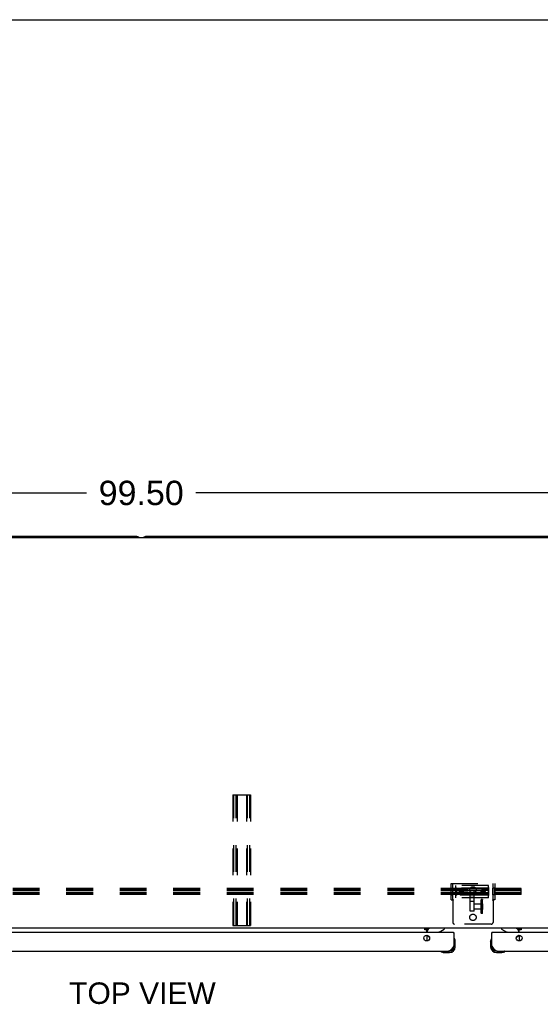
# Model space of a CAD drawing. Header units: inches. Extents: x 0 to 224, y 0 to 145.
# Tile 49 of 63: x 89 to 113, y 100 to 145. Entities that reach past the tile are written whole.
import ezdxf

# ---------------------------------------------------------------- set-up
doc = ezdxf.new("R2010")
doc.units = ezdxf.units.IN
doc.header["$LTSCALE"] = 12.302632
doc.header["$MEASUREMENT"] = 0
doc.linetypes.add('HIDDEN', pattern=[0.2, 0.1, -0.1])
doc.layers.get('0').update_dxf_attribs({"linetype": 'CONTINUOUS'})
for name, color, linetype in [('02___PRT_ALL_AXES', 7, 'CONTINUOUS'), ('DEFAULT_2', 8, 'HIDDEN'), ('DIMENSIONS', 7, 'CONTINUOUS')]:
    doc.layers.add(name, color=color, linetype=linetype)
doc.styles.get("Standard").update_dxf_attribs({"font": 'arial.ttf'})
doc.dimstyles.new('DIMSTYLE_1', dxfattribs={"dimtxt": 1.118421, "dimasz": 1.315789, "dimexe": 0.09, "dimexo": 0.07, "dimgap": 0.0425, "dimtad": 0, "dimtih": 1, "dimtoh": 1, "dimzin": 4, "dimdsep": 46, "dimtxsty": 'Standard', "dimblk": '_FILLED', "dimblk1": '_FILLED', "dimblk2": '_FILLED', "dimcen": 0.09, "dimazin": 1, "dimtfac": 1, "dimtdec": 3, "dimtofl": 0, "dimtmove": 0, "dimatfit": 3, "dimldrblk": '_FILLED', "dimfxl": 1, "dimtolj": 1, "dimtzin": 4, "dimarcsym": 0})

# ---------------------------------------------------------------- blocks, each defined once
blk = doc.blocks.new('_FILLED')
at = {"color": 0, "linetype": 'ByBlock'}
blk.add_solid([(0, 0), (-1, 0.2), (-1, -0.2)], dxfattribs=at)
blk = doc.blocks.new('*D1')
at = {"layer": 'DIMENSIONS', "color": 2, "linetype": 'Continuous'}
for p, q in [((44.644, 121.923), (44.644, 124.182)), ((144.144, 121.923), (144.144, 124.182)), ((44.644, 122.997), (91.881, 122.997)), ((144.144, 122.997), (96.907, 122.997))]:
    blk.add_line(p, q, dxfattribs=at)
at = {"layer": 'DIMENSIONS', "color": 2, "linetype": 'Continuous', "xscale": 1.3157894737, "yscale": 1.3157894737, "zscale": 1.3157894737, "rotation": 180}
blk.add_blockref('_FILLED', (44.644, 122.997), dxfattribs=at)
at = {"layer": 'DIMENSIONS', "color": 2, "linetype": 'Continuous', "xscale": 1.3157894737, "yscale": 1.3157894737, "zscale": 1.3157894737}
blk.add_blockref('_FILLED', (144.144, 122.997), dxfattribs=at)
at = {"layer": 'DIMENSIONS', "color": 2, "linetype": 'Continuous', "insert": (94.394, 123.557), "char_height": 1.1184, "width": 3.90824, "attachment_point": 2, "line_spacing_factor": 0.9}
blk.add_mtext('99.50', dxfattribs=at)

msp = doc.modelspace()

# ---------------------------------------------------------------- linework, layer by layer
at = {"color": 7, "linetype": 'Continuous'}
for p, q in [((0, 144.737), (223.684, 144.737)), ((143.956, 120.939), (44.831, 120.939)), ((94.144, 121.002), (61.894, 121.002)), ((126.894, 121.002), (94.644, 121.002)), ((144.081, 103.002), (44.706, 103.002)), ((107.43, 102.974), (107.519, 102.974)), ((107.43, 102.926), (107.43, 102.974)), ((107.519, 102.926), (107.43, 102.926)), ((107.519, 102.798), (107.519, 103.002)), ((107.519, 102.962), (107.559, 103.002)), ((107.519, 102.681), (107.519, 102.415)), ((107.54, 102.798), (107.54, 102.845)), ((108.089, 102.825), (108.327, 102.963)), ((108.327, 103.002), (108.327, 102.963)), ((108.749, 102.798), (108.769, 102.798)), ((110.539, 102.798), (110.519, 102.798)), ((110.961, 103.002), (110.961, 102.963)), ((110.961, 102.963), (111.199, 102.825)), ((111.729, 103.002), (111.769, 102.962)), ((111.748, 102.798), (111.748, 102.845)), ((111.769, 102.798), (111.769, 103.002)), ((111.769, 102.974), (111.858, 102.974)), ((111.858, 102.926), (111.769, 102.926)), ((111.769, 102.681), (111.769, 102.415)), ((111.858, 102.974), (111.858, 102.926)), ((107.65, 102.571), (107.569, 102.652)), ((108.783, 102.536), (108.783, 102.537)), ((108.784, 102.532), (108.783, 102.536)), ((108.829, 102.403), (108.826, 102.441)), ((108.829, 102.147), (108.829, 102.403)), ((110.459, 102.403), (110.462, 102.441)), ((110.459, 102.403), (110.459, 102.147)), ((110.506, 102.539), (110.504, 102.532)), ((111.638, 102.571), (111.719, 102.652)), ((108.174, 101.931), (108.174, 101.931)), ((108.272, 101.887), (108.31, 101.884)), ((108.31, 101.884), (108.566, 101.884)), ((108.522, 101.944), (108.566, 101.944)), ((110.519, 102.19), (110.519, 102.147)), ((110.722, 101.884), (110.978, 101.884)), ((111.016, 101.887), (110.978, 101.884)), ((111.107, 101.929), (111.111, 101.93)), ((111.111, 101.93), (111.112, 101.93))]:
    msp.add_line(p, q, dxfattribs=at)
at = {"color": 3, "linetype": 'Continuous'}
for p, q in [((108.749, 102.798), (77.851, 102.798)), ((108.769, 102.798), (108.769, 102.19)), ((110.519, 102.19), (110.519, 102.798)), ((141.436, 102.798), (110.539, 102.798)), ((78.078, 101.944), (108.522, 101.944)), ((110.765, 101.944), (141.21, 101.944))]:
    msp.add_line(p, q, dxfattribs=at)
at = {"color": 7, "linetype": 'Continuous'}
for points in [[(108.783, 102.537), (108.782, 102.539), (108.782, 102.539)], [(108.174, 101.931), (108.176, 101.93), (108.177, 101.93), (108.181, 101.929)], [(111.112, 101.93), (111.114, 101.931), (111.114, 101.931)]]:
    msp.add_lwpolyline(points, dxfattribs=at)
at = {"color": 3, "linetype": 'Continuous'}
for points in [[(108.769, 102.19), (108.759, 102.174), (108.748, 102.158), (108.738, 102.142), (108.728, 102.127), (108.718, 102.111), (108.707, 102.096), (108.697, 102.081), (108.687, 102.067), (108.676, 102.053), (108.666, 102.04), (108.656, 102.028), (108.646, 102.016), (108.635, 102.005), (108.625, 101.995), (108.615, 101.985), (108.605, 101.977), (108.594, 101.969), (108.584, 101.963), (108.574, 101.957), (108.563, 101.952), (108.553, 101.949), (108.543, 101.946), (108.533, 101.944), (108.522, 101.944)], [(110.765, 101.944), (110.755, 101.944), (110.745, 101.946), (110.735, 101.949), (110.724, 101.952), (110.714, 101.957), (110.704, 101.963), (110.693, 101.969), (110.683, 101.977), (110.673, 101.985), (110.663, 101.995), (110.652, 102.005), (110.642, 102.016), (110.632, 102.028), (110.622, 102.04), (110.611, 102.053), (110.601, 102.067), (110.591, 102.081), (110.581, 102.096), (110.57, 102.111), (110.56, 102.127), (110.55, 102.142), (110.539, 102.158), (110.529, 102.174), (110.519, 102.19)]]:
    msp.add_lwpolyline(points, dxfattribs=at)
for centre in [(107.519, 102.548), (111.769, 102.548)]:
    msp.add_circle(centre, 0.133, dxfattribs=at)
at = {"color": 7, "linetype": 'Continuous'}
for centre, radius, start, end in [((94.144, 120.752), 0.25, 48.5954, 90), ((94.644, 120.752), 0.25, 90, 131.4046), ((107.697, 102.845), 0.157, 90, 180), ((108.139, 102.738), 0.1, 120.092, 143.4532), ((111.149, 102.738), 0.1, 36.5468, 59.908), ((111.591, 102.845), 0.157, 0, 90), ((107.64, 102.722), 0.1, 207.0268, 225), ((108.784, 102.524), 0.015, 96.3796, 180), ((108.781, 102.524), 0.015, 30.8899, 83.6204), ((108.579, 102.403), 0.25, 0, 30.8899), ((110.709, 102.403), 0.25, 149.1101, 180), ((110.507, 102.524), 0.015, 96.3796, 149.1101), ((110.504, 102.524), 0.015, 0, 83.6204), ((111.648, 102.722), 0.1, 315, 332.9732), ((108.189, 101.929), 0.015, 90, 173.6204), ((108.189, 101.932), 0.015, 186.3796, 239.1101), ((108.31, 102.134), 0.25, 239.1101, 270), ((108.566, 102.147), 0.263, 270, 360), ((108.566, 102.147), 0.203, 270, 360), ((110.722, 102.147), 0.263, 180, 270), ((110.722, 102.147), 0.203, 180, 270), ((110.978, 102.134), 0.25, 270, 300.8899), ((111.099, 101.929), 0.015, 6.3796, 90), ((111.099, 101.932), 0.015, 300.8899, 353.6204)]:
    msp.add_arc(centre, radius, start, end, dxfattribs=at)
at = {"color": 3, "linetype": 'Continuous'}
for centre, radius, start, end in [((108.749, 102.778), 0.02, 0, 90), ((110.539, 102.778), 0.02, 90, 180), ((108.522, 102.19), 0.246, 270, 360), ((110.765, 102.19), 0.246, 180, 270)]:
    msp.add_arc(centre, radius, start, end, dxfattribs=at)
at = {"layer": '02___PRT_ALL_AXES', "color": 8, "linetype": 'HIDDEN'}
for p, q in [((110.363, 104.965), (108.863, 104.965)), ((108.863, 104.403), (108.863, 104.965)), ((110.363, 104.403), (110.363, 104.965)), ((108.644, 104.832), (108.722, 104.832)), ((108.644, 104.536), (108.644, 104.832)), ((108.644, 104.536), (108.722, 104.536)), ((108.722, 104.536), (108.722, 104.832)), ((109.016, 104.636), (109.016, 104.66)), ((109.019, 104.619), (109.019, 104.658)), ((109.06, 104.74), (110.165, 104.74)), ((109.06, 104.58), (110.165, 104.58)), ((109.206, 104.619), (109.206, 104.658)), ((109.209, 104.636), (109.209, 104.66)), ((110.016, 104.636), (110.016, 104.66)), ((110.019, 104.619), (110.019, 104.658)), ((110.206, 104.619), (110.206, 104.658)), ((110.209, 104.636), (110.209, 104.66)), ((110.644, 104.832), (110.566, 104.832)), ((110.566, 104.536), (110.566, 104.832)), ((110.644, 104.536), (110.566, 104.536)), ((110.644, 104.536), (110.644, 104.832)), ((110.363, 104.403), (108.863, 104.403)), ((109.706, 104.408), (109.519, 104.408)), ((109.706, 104.222), (109.519, 104.222)), ((109.706, 104.114), (110.088, 104.114)), ((109.706, 103.883), (109.706, 104.114)), ((110.073, 104.112), (110.019, 104.271)), ((110.08, 104.114), (110.026, 104.273)), ((110.026, 103.723), (110.026, 104.273)), ((110.081, 104.314), (110.028, 104.314)), ((110.081, 104.306), (110.036, 104.306)), ((110.073, 104.112), (110.08, 104.114)), ((110.081, 104.314), (110.081, 104.306)), ((110.081, 103.69), (110.081, 104.306)), ((110.088, 104.114), (110.088, 103.883)), ((109.519, 103.778), (109.519, 103.781)), ((109.706, 103.778), (109.519, 103.778)), ((109.706, 103.883), (110.088, 103.883)), ((109.706, 103.778), (109.706, 103.781)), ((110.073, 103.885), (110.019, 103.725)), ((110.08, 103.882), (110.026, 103.723)), ((110.081, 103.682), (110.028, 103.682)), ((110.081, 103.69), (110.036, 103.69)), ((110.073, 103.885), (110.08, 103.882)), ((110.081, 103.682), (110.081, 103.69))]:
    msp.add_line(p, q, dxfattribs=at)
for points in [[(109.06, 104.74), (109.052, 104.734), (109.045, 104.728), (109.039, 104.721), (109.033, 104.714), (109.028, 104.705), (109.024, 104.697), (109.02, 104.688), (109.018, 104.679), (109.017, 104.669), (109.016, 104.66)], [(109.113, 104.734), (109.103, 104.733), (109.093, 104.731), (109.084, 104.729), (109.075, 104.725), (109.066, 104.721), (109.058, 104.716), (109.051, 104.71), (109.044, 104.704), (109.038, 104.697), (109.032, 104.689), (109.027, 104.681), (109.023, 104.672), (109.02, 104.663), (109.018, 104.654), (109.017, 104.645), (109.016, 104.636)], [(109.016, 104.66), (109.017, 104.651), (109.018, 104.641), (109.02, 104.632), (109.024, 104.623), (109.028, 104.615), (109.033, 104.606), (109.039, 104.599), (109.045, 104.592), (109.052, 104.586), (109.06, 104.58)], [(109.016, 104.636), (109.017, 104.626), (109.018, 104.617), (109.02, 104.608), (109.023, 104.6), (109.027, 104.592), (109.032, 104.584), (109.038, 104.577), (109.044, 104.57), (109.051, 104.564), (109.058, 104.559), (109.066, 104.555), (109.075, 104.551), (109.084, 104.548), (109.093, 104.545), (109.103, 104.544), (109.113, 104.544)], [(109.113, 104.755), (109.103, 104.755), (109.094, 104.753), (109.085, 104.751), (109.077, 104.748), (109.068, 104.744), (109.06, 104.74)], [(109.06, 104.58), (109.068, 104.576), (109.077, 104.572), (109.085, 104.569), (109.094, 104.567), (109.103, 104.565), (109.113, 104.565)], [(109.165, 104.74), (109.157, 104.744), (109.149, 104.748), (109.14, 104.751), (109.131, 104.753), (109.122, 104.755), (109.113, 104.755)], [(109.209, 104.636), (109.209, 104.645), (109.207, 104.654), (109.205, 104.663), (109.202, 104.672), (109.198, 104.681), (109.193, 104.689), (109.188, 104.697), (109.181, 104.704), (109.174, 104.71), (109.167, 104.716), (109.159, 104.721), (109.151, 104.725), (109.142, 104.729), (109.132, 104.731), (109.123, 104.733), (109.113, 104.734)], [(109.113, 104.544), (109.123, 104.544), (109.132, 104.545), (109.142, 104.548), (109.151, 104.551), (109.159, 104.555), (109.167, 104.559), (109.175, 104.564), (109.181, 104.57), (109.188, 104.577), (109.193, 104.584), (109.198, 104.592), (109.202, 104.6), (109.205, 104.608), (109.207, 104.617), (109.209, 104.626), (109.209, 104.636)], [(109.113, 104.565), (109.122, 104.565), (109.131, 104.567), (109.14, 104.569), (109.149, 104.572), (109.157, 104.576), (109.165, 104.58)], [(109.209, 104.66), (109.209, 104.669), (109.207, 104.679), (109.205, 104.688), (109.202, 104.697), (109.197, 104.705), (109.192, 104.714), (109.187, 104.721), (109.18, 104.728), (109.173, 104.734), (109.165, 104.74)], [(109.165, 104.58), (109.173, 104.586), (109.18, 104.592), (109.187, 104.599), (109.192, 104.606), (109.197, 104.615), (109.202, 104.623), (109.205, 104.632), (109.207, 104.641), (109.209, 104.651), (109.209, 104.66)], [(110.06, 104.74), (110.052, 104.734), (110.045, 104.728), (110.039, 104.721), (110.033, 104.714), (110.028, 104.705), (110.024, 104.697), (110.02, 104.688), (110.018, 104.679), (110.017, 104.669), (110.016, 104.66)], [(110.113, 104.734), (110.103, 104.733), (110.093, 104.731), (110.084, 104.729), (110.075, 104.725), (110.066, 104.721), (110.058, 104.716), (110.051, 104.71), (110.044, 104.704), (110.038, 104.697), (110.032, 104.689), (110.027, 104.681), (110.023, 104.672), (110.02, 104.663), (110.018, 104.654), (110.017, 104.645), (110.016, 104.636)], [(110.016, 104.66), (110.017, 104.651), (110.018, 104.641), (110.02, 104.632), (110.024, 104.623), (110.028, 104.615), (110.033, 104.606), (110.039, 104.599), (110.045, 104.592), (110.052, 104.586), (110.06, 104.58)], [(110.016, 104.636), (110.017, 104.626), (110.018, 104.617), (110.02, 104.608), (110.023, 104.6), (110.027, 104.592), (110.032, 104.584), (110.038, 104.577), (110.044, 104.57), (110.051, 104.564), (110.058, 104.559), (110.066, 104.555), (110.075, 104.551), (110.084, 104.548), (110.093, 104.545), (110.103, 104.544), (110.113, 104.544)], [(110.113, 104.755), (110.103, 104.755), (110.094, 104.753), (110.085, 104.751), (110.077, 104.748), (110.068, 104.744), (110.06, 104.74)], [(110.06, 104.58), (110.068, 104.576), (110.077, 104.572), (110.085, 104.569), (110.094, 104.567), (110.103, 104.565), (110.113, 104.565)], [(110.165, 104.74), (110.157, 104.744), (110.149, 104.748), (110.14, 104.751), (110.131, 104.753), (110.122, 104.755), (110.113, 104.755)], [(110.209, 104.636), (110.209, 104.645), (110.207, 104.654), (110.205, 104.663), (110.202, 104.672), (110.198, 104.681), (110.193, 104.689), (110.188, 104.697), (110.181, 104.704), (110.174, 104.71), (110.167, 104.716), (110.159, 104.721), (110.151, 104.725), (110.142, 104.729), (110.132, 104.731), (110.123, 104.733), (110.113, 104.734)], [(110.113, 104.544), (110.123, 104.544), (110.132, 104.545), (110.142, 104.548), (110.151, 104.551), (110.159, 104.555), (110.167, 104.559), (110.175, 104.564), (110.181, 104.57), (110.188, 104.577), (110.193, 104.584), (110.198, 104.592), (110.202, 104.6), (110.205, 104.608), (110.207, 104.617), (110.209, 104.626), (110.209, 104.636)], [(110.113, 104.565), (110.122, 104.565), (110.131, 104.567), (110.14, 104.569), (110.149, 104.572), (110.157, 104.576), (110.165, 104.58)], [(110.209, 104.66), (110.209, 104.669), (110.207, 104.679), (110.205, 104.688), (110.202, 104.697), (110.197, 104.705), (110.192, 104.714), (110.187, 104.721), (110.18, 104.728), (110.173, 104.734), (110.165, 104.74)], [(110.165, 104.58), (110.173, 104.586), (110.18, 104.592), (110.187, 104.599), (110.192, 104.606), (110.197, 104.615), (110.202, 104.623), (110.205, 104.632), (110.207, 104.641), (110.209, 104.651), (110.209, 104.66)]]:
    msp.add_lwpolyline(points, dxfattribs=at)
for centre in [(109.644, 104.759), (109.644, 103.499)]:
    msp.add_circle(centre, 0.148, dxfattribs=at)
at = {"layer": '02___PRT_ALL_AXES', "color": 7, "linetype": 'Continuous'}
for start, end in [(350.8498, 351.3733), (355.1015, 355.5324)]:
    msp.add_arc((108.566, 102.147), 0.263, start, end, dxfattribs=at)
at = {"layer": 'DEFAULT_2', "color": 8, "linetype": 'HIDDEN'}
for p, q in [((98.613, 109.127), (99.425, 109.127)), ((98.613, 109.127), (98.613, 103.127)), ((98.653, 103.127), (98.653, 109.127)), ((98.76, 103.127), (98.76, 109.127)), ((98.8, 109.127), (98.8, 103.127)), ((99.238, 109.127), (99.238, 103.127)), ((99.278, 103.127), (99.278, 109.127)), ((99.385, 103.127), (99.385, 109.127)), ((99.425, 109.127), (99.425, 103.127)), ((108.644, 105.059), (110.644, 105.059)), ((108.644, 104.309), (108.644, 105.059)), ((108.722, 104.309), (108.722, 105.059)), ((110.566, 105.059), (110.566, 104.309)), ((110.644, 105.059), (110.644, 104.309)), ((111.863, 104.828), (68.863, 104.828)), ((111.863, 104.778), (68.863, 104.778)), ((111.863, 104.735), (68.863, 104.735)), ((111.863, 104.636), (68.863, 104.636)), ((111.863, 104.593), (68.863, 104.593)), ((111.863, 104.543), (68.863, 104.543)), ((108.883, 104.844), (108.863, 104.867)), ((108.863, 104.502), (108.863, 104.867)), ((108.883, 104.789), (108.863, 104.804)), ((108.883, 104.74), (108.863, 104.748)), ((108.883, 104.629), (108.863, 104.621)), ((108.883, 104.58), (108.863, 104.565)), ((108.883, 104.525), (108.863, 104.502)), ((110.343, 104.844), (108.883, 104.844)), ((108.883, 104.844), (108.883, 104.525)), ((110.343, 104.789), (108.883, 104.789)), ((109.06, 104.74), (108.883, 104.74)), ((110.343, 104.629), (108.883, 104.629)), ((109.06, 104.58), (108.883, 104.58)), ((110.343, 104.525), (108.883, 104.525)), ((109.05, 104.637), (109.081, 104.691)), ((109.081, 104.584), (109.05, 104.637)), ((109.05, 104.617), (109.05, 104.637)), ((109.05, 104.617), (109.059, 104.632)), ((109.065, 104.592), (109.05, 104.617)), ((109.059, 104.632), (109.068, 104.648)), ((109.081, 104.564), (109.065, 104.592)), ((109.068, 104.648), (109.078, 104.664)), ((109.078, 104.664), (109.081, 104.67)), ((109.081, 104.691), (109.144, 104.691)), ((109.081, 104.67), (109.081, 104.691)), ((109.081, 104.67), (109.093, 104.671)), ((109.144, 104.584), (109.081, 104.584)), ((109.081, 104.564), (109.081, 104.584)), ((109.101, 104.564), (109.081, 104.564)), ((109.093, 104.671), (109.105, 104.671)), ((109.117, 104.564), (109.101, 104.564)), ((109.105, 104.671), (109.117, 104.671)), ((109.117, 104.671), (109.128, 104.671)), ((109.136, 104.564), (109.117, 104.564)), ((109.144, 104.564), (109.136, 104.564)), ((109.144, 104.691), (109.175, 104.637)), ((109.144, 104.67), (109.144, 104.691)), ((109.144, 104.67), (109.153, 104.655)), ((109.175, 104.637), (109.144, 104.584)), ((109.16, 104.592), (109.144, 104.564)), ((109.144, 104.564), (109.144, 104.584)), ((109.153, 104.655), (109.162, 104.639)), ((109.175, 104.617), (109.16, 104.592)), ((109.162, 104.639), (109.171, 104.625)), ((109.171, 104.625), (109.175, 104.617)), ((109.175, 104.617), (109.175, 104.637)), ((109.519, 103.781), (109.519, 104.733)), ((109.706, 103.781), (109.706, 104.733)), ((110.05, 104.637), (110.081, 104.691)), ((110.081, 104.584), (110.05, 104.637)), ((110.05, 104.617), (110.05, 104.637)), ((110.05, 104.617), (110.059, 104.632)), ((110.065, 104.592), (110.05, 104.617)), ((110.059, 104.632), (110.068, 104.648)), ((110.081, 104.564), (110.065, 104.592)), ((110.068, 104.648), (110.078, 104.664)), ((110.078, 104.664), (110.081, 104.67)), ((110.081, 104.691), (110.144, 104.691)), ((110.081, 104.67), (110.081, 104.691)), ((110.081, 104.67), (110.093, 104.671)), ((110.144, 104.584), (110.081, 104.584)), ((110.081, 104.564), (110.081, 104.584)), ((110.101, 104.564), (110.081, 104.564)), ((110.093, 104.671), (110.105, 104.671)), ((110.117, 104.564), (110.101, 104.564)), ((110.105, 104.671), (110.117, 104.671)), ((110.117, 104.671), (110.128, 104.671)), ((110.136, 104.564), (110.117, 104.564)), ((110.144, 104.564), (110.136, 104.564)), ((110.144, 104.691), (110.175, 104.637)), ((110.144, 104.67), (110.144, 104.691)), ((110.144, 104.67), (110.153, 104.655)), ((110.175, 104.637), (110.144, 104.584)), ((110.16, 104.592), (110.144, 104.564)), ((110.144, 104.564), (110.144, 104.584)), ((110.153, 104.655), (110.162, 104.639)), ((110.175, 104.617), (110.16, 104.592)), ((110.162, 104.639), (110.171, 104.625)), ((110.343, 104.74), (110.165, 104.74)), ((110.343, 104.58), (110.165, 104.58)), ((110.171, 104.625), (110.175, 104.617)), ((110.175, 104.617), (110.175, 104.637)), ((110.343, 104.844), (110.363, 104.867)), ((110.343, 104.844), (110.343, 104.525)), ((110.343, 104.789), (110.363, 104.804)), ((110.343, 104.74), (110.363, 104.748)), ((110.343, 104.629), (110.363, 104.621)), ((110.343, 104.58), (110.363, 104.565)), ((110.343, 104.525), (110.363, 104.502)), ((110.363, 104.867), (110.363, 104.502)), ((111.863, 104.543), (111.863, 104.828)), ((108.644, 104.309), (108.695, 104.309)), ((108.695, 104.309), (108.748, 104.309)), ((108.708, 104.295), (108.711, 104.29)), ((108.719, 104.279), (108.719, 103.269)), ((110.018, 103.692), (110.018, 104.304)), ((110.018, 104.273), (110.019, 104.271)), ((110.026, 103.7), (110.026, 104.296)), ((110.061, 104.161), (110.054, 104.159)), ((110.062, 104.134), (110.054, 104.132)), ((110.065, 104.041), (110.057, 104.04)), ((110.058, 104.149), (110.073, 104.109)), ((110.073, 104.099), (110.058, 104.139)), ((110.073, 104.094), (110.058, 104.127)), ((110.058, 104.107), (110.073, 104.075)), ((110.058, 104.04), (110.073, 104.032)), ((110.066, 104.152), (110.08, 104.111)), ((110.08, 104.101), (110.066, 104.141)), ((110.08, 104.096), (110.066, 104.129)), ((110.066, 104.109), (110.08, 104.076)), ((110.066, 104.041), (110.08, 104.033)), ((110.073, 104.112), (110.073, 103.885)), ((110.073, 104.109), (110.08, 104.111)), ((110.073, 104.099), (110.08, 104.101)), ((110.073, 104.094), (110.08, 104.096)), ((110.073, 104.075), (110.08, 104.076)), ((110.08, 104.114), (110.08, 103.882)), ((110.54, 104.309), (110.593, 104.309)), ((110.569, 104.279), (110.569, 103.269)), ((110.644, 104.309), (110.593, 104.309)), ((110.018, 103.724), (110.019, 103.725)), ((110.054, 103.864), (110.062, 103.862)), ((110.054, 103.837), (110.061, 103.835)), ((110.057, 103.956), (110.065, 103.955)), ((110.073, 104.003), (110.058, 104.01)), ((110.073, 103.993), (110.058, 103.986)), ((110.058, 103.956), (110.073, 103.964)), ((110.058, 103.889), (110.073, 103.922)), ((110.073, 103.902), (110.058, 103.869)), ((110.073, 103.898), (110.058, 103.857)), ((110.058, 103.847), (110.073, 103.887)), ((110.08, 104.003), (110.066, 104.011)), ((110.08, 103.993), (110.066, 103.986)), ((110.066, 103.956), (110.08, 103.963)), ((110.066, 103.887), (110.08, 103.92)), ((110.08, 103.9), (110.066, 103.867)), ((110.08, 103.895), (110.066, 103.855)), ((110.066, 103.845), (110.08, 103.885)), ((110.073, 104.032), (110.08, 104.033)), ((110.073, 104.003), (110.08, 104.003)), ((110.073, 103.993), (110.08, 103.993)), ((110.073, 103.964), (110.08, 103.963)), ((110.073, 103.922), (110.08, 103.92)), ((110.073, 103.902), (110.08, 103.9)), ((110.073, 103.898), (110.08, 103.895)), ((110.073, 103.887), (110.08, 103.885)), ((110.489, 103.189), (108.799, 103.189)), ((98.613, 103.127), (99.425, 103.127))]:
    msp.add_line(p, q, dxfattribs=at)
for points in [[(109.019, 104.658), (109.02, 104.665), (109.02, 104.671), (109.022, 104.678), (109.023, 104.684), (109.025, 104.69), (109.028, 104.696), (109.031, 104.702), (109.034, 104.708), (109.038, 104.713), (109.042, 104.718), (109.047, 104.723), (109.052, 104.728), (109.057, 104.732), (109.062, 104.736), (109.068, 104.739), (109.074, 104.742), (109.08, 104.744), (109.086, 104.746), (109.093, 104.748), (109.099, 104.749), (109.106, 104.75), (109.113, 104.75)], [(109.113, 104.71), (109.106, 104.71), (109.099, 104.709), (109.093, 104.708), (109.086, 104.707), (109.08, 104.705), (109.074, 104.702), (109.068, 104.699), (109.062, 104.696), (109.057, 104.692), (109.052, 104.688), (109.047, 104.684), (109.042, 104.679), (109.038, 104.674), (109.034, 104.668), (109.031, 104.663), (109.028, 104.657), (109.025, 104.651), (109.023, 104.644), (109.022, 104.638), (109.02, 104.632), (109.02, 104.625), (109.019, 104.619)], [(109.113, 104.566), (109.106, 104.567), (109.099, 104.567), (109.093, 104.568), (109.086, 104.57), (109.08, 104.572), (109.074, 104.575), (109.068, 104.578), (109.062, 104.581), (109.057, 104.585), (109.052, 104.589), (109.047, 104.593), (109.042, 104.598), (109.038, 104.603), (109.034, 104.609), (109.031, 104.614), (109.028, 104.62), (109.025, 104.626), (109.023, 104.632), (109.022, 104.639), (109.02, 104.645), (109.02, 104.652), (109.019, 104.658)], [(109.019, 104.619), (109.02, 104.612), (109.02, 104.606), (109.022, 104.599), (109.023, 104.593), (109.025, 104.586), (109.028, 104.58), (109.031, 104.575), (109.034, 104.569), (109.038, 104.564), (109.042, 104.558), (109.047, 104.554), (109.052, 104.549), (109.057, 104.545), (109.062, 104.541), (109.068, 104.538), (109.074, 104.535), (109.08, 104.533), (109.086, 104.53), (109.093, 104.529), (109.099, 104.528), (109.106, 104.527), (109.113, 104.527)], [(109.113, 104.578), (109.107, 104.578), (109.101, 104.579), (109.095, 104.58), (109.089, 104.581), (109.084, 104.583), (109.078, 104.585), (109.073, 104.588), (109.068, 104.591), (109.063, 104.594), (109.058, 104.598), (109.054, 104.602), (109.05, 104.606), (109.046, 104.611), (109.043, 104.616), (109.04, 104.621), (109.037, 104.626), (109.035, 104.631), (109.033, 104.637), (109.031, 104.643), (109.03, 104.648), (109.03, 104.654), (109.029, 104.66), (109.03, 104.666), (109.03, 104.672), (109.031, 104.677), (109.033, 104.683), (109.035, 104.689), (109.037, 104.694), (109.04, 104.699), (109.043, 104.704), (109.046, 104.709), (109.05, 104.714), (109.054, 104.718), (109.058, 104.722), (109.063, 104.726), (109.068, 104.729), (109.073, 104.732), (109.078, 104.735), (109.084, 104.737), (109.089, 104.739), (109.095, 104.74), (109.101, 104.741), (109.107, 104.742), (109.113, 104.742)], [(109.113, 104.698), (109.107, 104.697), (109.101, 104.697), (109.095, 104.696), (109.09, 104.694), (109.084, 104.692), (109.079, 104.69), (109.073, 104.688), (109.068, 104.685), (109.064, 104.681), (109.059, 104.678), (109.055, 104.674), (109.051, 104.67), (109.047, 104.665), (109.044, 104.66), (109.041, 104.656), (109.038, 104.65), (109.036, 104.645), (109.034, 104.64), (109.033, 104.634), (109.032, 104.628), (109.031, 104.623), (109.031, 104.617)], [(109.195, 104.617), (109.194, 104.611), (109.194, 104.605), (109.193, 104.599), (109.191, 104.593), (109.189, 104.587), (109.186, 104.582), (109.184, 104.577), (109.18, 104.571), (109.177, 104.567), (109.173, 104.562), (109.168, 104.558), (109.164, 104.554), (109.159, 104.55), (109.154, 104.547), (109.148, 104.544), (109.143, 104.542), (109.137, 104.54), (109.131, 104.538), (109.125, 104.537), (109.119, 104.536), (109.113, 104.536), (109.107, 104.536), (109.1, 104.537), (109.094, 104.538), (109.088, 104.54), (109.083, 104.542), (109.077, 104.544), (109.072, 104.547), (109.066, 104.55), (109.062, 104.554), (109.057, 104.558), (109.053, 104.562), (109.049, 104.567), (109.045, 104.571), (109.042, 104.577), (109.039, 104.582), (109.036, 104.587), (109.034, 104.593), (109.033, 104.599), (109.032, 104.605), (109.031, 104.611), (109.031, 104.617)], [(109.113, 104.75), (109.119, 104.75), (109.126, 104.749), (109.132, 104.748), (109.139, 104.746), (109.145, 104.744), (109.151, 104.742), (109.157, 104.739), (109.163, 104.736), (109.168, 104.732), (109.174, 104.728), (109.179, 104.723), (109.183, 104.718), (109.187, 104.713), (109.191, 104.708), (109.194, 104.702), (109.197, 104.696), (109.2, 104.69), (109.202, 104.684), (109.204, 104.678), (109.205, 104.671), (109.206, 104.665), (109.206, 104.658)], [(109.113, 104.742), (109.119, 104.742), (109.124, 104.741), (109.13, 104.74), (109.136, 104.739), (109.142, 104.737), (109.147, 104.735), (109.152, 104.732), (109.158, 104.729), (109.162, 104.726), (109.167, 104.722), (109.171, 104.718), (109.176, 104.714), (109.179, 104.709), (109.183, 104.704), (109.186, 104.699), (109.188, 104.694), (109.191, 104.689), (109.192, 104.683), (109.194, 104.677), (109.195, 104.672), (109.196, 104.666), (109.196, 104.66), (109.196, 104.654), (109.195, 104.648), (109.194, 104.643), (109.192, 104.637), (109.191, 104.631), (109.188, 104.626), (109.186, 104.621), (109.183, 104.616), (109.179, 104.611), (109.176, 104.606), (109.171, 104.602), (109.167, 104.598), (109.162, 104.594), (109.158, 104.591), (109.152, 104.588), (109.147, 104.585), (109.142, 104.583), (109.136, 104.581), (109.13, 104.58), (109.124, 104.579), (109.119, 104.578), (109.113, 104.578)], [(109.206, 104.619), (109.206, 104.625), (109.205, 104.632), (109.204, 104.638), (109.202, 104.644), (109.2, 104.651), (109.197, 104.657), (109.194, 104.663), (109.191, 104.668), (109.187, 104.674), (109.183, 104.679), (109.179, 104.684), (109.174, 104.688), (109.169, 104.692), (109.163, 104.696), (109.157, 104.699), (109.151, 104.702), (109.145, 104.705), (109.139, 104.707), (109.132, 104.708), (109.126, 104.709), (109.119, 104.71), (109.113, 104.71)], [(109.195, 104.617), (109.194, 104.623), (109.194, 104.628), (109.193, 104.634), (109.191, 104.64), (109.189, 104.645), (109.187, 104.65), (109.185, 104.656), (109.182, 104.66), (109.178, 104.665), (109.175, 104.67), (109.171, 104.674), (109.166, 104.678), (109.162, 104.681), (109.157, 104.685), (109.152, 104.688), (109.147, 104.69), (109.141, 104.692), (109.136, 104.694), (109.13, 104.696), (109.124, 104.697), (109.118, 104.697), (109.113, 104.698)], [(109.206, 104.658), (109.206, 104.652), (109.205, 104.645), (109.204, 104.639), (109.202, 104.632), (109.2, 104.626), (109.197, 104.62), (109.194, 104.614), (109.191, 104.609), (109.187, 104.603), (109.183, 104.598), (109.179, 104.593), (109.174, 104.589), (109.168, 104.585), (109.163, 104.581), (109.157, 104.578), (109.151, 104.575), (109.145, 104.572), (109.139, 104.57), (109.132, 104.568), (109.126, 104.567), (109.119, 104.567), (109.113, 104.566)], [(109.113, 104.527), (109.119, 104.527), (109.126, 104.528), (109.132, 104.529), (109.139, 104.53), (109.145, 104.533), (109.151, 104.535), (109.157, 104.538), (109.163, 104.541), (109.169, 104.545), (109.174, 104.549), (109.179, 104.554), (109.183, 104.558), (109.187, 104.564), (109.191, 104.569), (109.194, 104.575), (109.197, 104.58), (109.2, 104.586), (109.202, 104.593), (109.204, 104.599), (109.205, 104.606), (109.206, 104.612), (109.206, 104.619)], [(109.128, 104.671), (109.14, 104.67), (109.144, 104.67)], [(110.019, 104.658), (110.02, 104.665), (110.02, 104.671), (110.022, 104.678), (110.023, 104.684), (110.025, 104.69), (110.028, 104.696), (110.031, 104.702), (110.034, 104.708), (110.038, 104.713), (110.042, 104.718), (110.047, 104.723), (110.052, 104.728), (110.057, 104.732), (110.062, 104.736), (110.068, 104.739), (110.074, 104.742), (110.08, 104.744), (110.086, 104.746), (110.093, 104.748), (110.099, 104.749), (110.106, 104.75), (110.113, 104.75)], [(110.113, 104.71), (110.106, 104.71), (110.099, 104.709), (110.093, 104.708), (110.086, 104.707), (110.08, 104.705), (110.074, 104.702), (110.068, 104.699), (110.062, 104.696), (110.057, 104.692), (110.052, 104.688), (110.047, 104.684), (110.042, 104.679), (110.038, 104.674), (110.034, 104.668), (110.031, 104.663), (110.028, 104.657), (110.025, 104.651), (110.023, 104.644), (110.022, 104.638), (110.02, 104.632), (110.02, 104.625), (110.019, 104.619)], [(110.113, 104.566), (110.106, 104.567), (110.099, 104.567), (110.093, 104.568), (110.086, 104.57), (110.08, 104.572), (110.074, 104.575), (110.068, 104.578), (110.062, 104.581), (110.057, 104.585), (110.052, 104.589), (110.047, 104.593), (110.042, 104.598), (110.038, 104.603), (110.034, 104.609), (110.031, 104.614), (110.028, 104.62), (110.025, 104.626), (110.023, 104.632), (110.022, 104.639), (110.02, 104.645), (110.02, 104.652), (110.019, 104.658)], [(110.019, 104.619), (110.02, 104.612), (110.02, 104.606), (110.022, 104.599), (110.023, 104.593), (110.025, 104.586), (110.028, 104.58), (110.031, 104.575), (110.034, 104.569), (110.038, 104.564), (110.042, 104.558), (110.047, 104.554), (110.052, 104.549), (110.057, 104.545), (110.062, 104.541), (110.068, 104.538), (110.074, 104.535), (110.08, 104.533), (110.086, 104.53), (110.093, 104.529), (110.099, 104.528), (110.106, 104.527), (110.113, 104.527)], [(110.113, 104.578), (110.107, 104.578), (110.101, 104.579), (110.095, 104.58), (110.089, 104.581), (110.084, 104.583), (110.078, 104.585), (110.073, 104.588), (110.068, 104.591), (110.063, 104.594), (110.058, 104.598), (110.054, 104.602), (110.05, 104.606), (110.046, 104.611), (110.043, 104.616), (110.04, 104.621), (110.037, 104.626), (110.035, 104.631), (110.033, 104.637), (110.031, 104.643), (110.03, 104.648), (110.03, 104.654), (110.029, 104.66), (110.03, 104.666), (110.03, 104.672), (110.031, 104.677), (110.033, 104.683), (110.035, 104.689), (110.037, 104.694), (110.04, 104.699), (110.043, 104.704), (110.046, 104.709), (110.05, 104.714), (110.054, 104.718), (110.058, 104.722), (110.063, 104.726), (110.068, 104.729), (110.073, 104.732), (110.078, 104.735), (110.084, 104.737), (110.089, 104.739), (110.095, 104.74), (110.101, 104.741), (110.107, 104.742), (110.113, 104.742)], [(110.113, 104.698), (110.107, 104.697), (110.101, 104.697), (110.095, 104.696), (110.09, 104.694), (110.084, 104.692), (110.079, 104.69), (110.073, 104.688), (110.068, 104.685), (110.064, 104.681), (110.059, 104.678), (110.055, 104.674), (110.051, 104.67), (110.047, 104.665), (110.044, 104.66), (110.041, 104.656), (110.038, 104.65), (110.036, 104.645), (110.034, 104.64), (110.033, 104.634), (110.032, 104.628), (110.031, 104.623), (110.031, 104.617)], [(110.195, 104.617), (110.194, 104.611), (110.194, 104.605), (110.193, 104.599), (110.191, 104.593), (110.189, 104.587), (110.186, 104.582), (110.184, 104.577), (110.18, 104.571), (110.177, 104.567), (110.173, 104.562), (110.168, 104.558), (110.164, 104.554), (110.159, 104.55), (110.154, 104.547), (110.148, 104.544), (110.143, 104.542), (110.137, 104.54), (110.131, 104.538), (110.125, 104.537), (110.119, 104.536), (110.113, 104.536), (110.107, 104.536), (110.1, 104.537), (110.094, 104.538), (110.088, 104.54), (110.083, 104.542), (110.077, 104.544), (110.072, 104.547), (110.066, 104.55), (110.062, 104.554), (110.057, 104.558), (110.053, 104.562), (110.049, 104.567), (110.045, 104.571), (110.042, 104.577), (110.039, 104.582), (110.036, 104.587), (110.034, 104.593), (110.033, 104.599), (110.032, 104.605), (110.031, 104.611), (110.031, 104.617)], [(110.113, 104.75), (110.119, 104.75), (110.126, 104.749), (110.132, 104.748), (110.139, 104.746), (110.145, 104.744), (110.151, 104.742), (110.157, 104.739), (110.163, 104.736), (110.168, 104.732), (110.174, 104.728), (110.179, 104.723), (110.183, 104.718), (110.187, 104.713), (110.191, 104.708), (110.194, 104.702), (110.197, 104.696), (110.2, 104.69), (110.202, 104.684), (110.204, 104.678), (110.205, 104.671), (110.206, 104.665), (110.206, 104.658)], [(110.113, 104.742), (110.119, 104.742), (110.124, 104.741), (110.13, 104.74), (110.136, 104.739), (110.142, 104.737), (110.147, 104.735), (110.152, 104.732), (110.158, 104.729), (110.162, 104.726), (110.167, 104.722), (110.171, 104.718), (110.176, 104.714), (110.179, 104.709), (110.183, 104.704), (110.186, 104.699), (110.188, 104.694), (110.191, 104.689), (110.192, 104.683), (110.194, 104.677), (110.195, 104.672), (110.196, 104.666), (110.196, 104.66), (110.196, 104.654), (110.195, 104.648), (110.194, 104.643), (110.192, 104.637), (110.191, 104.631), (110.188, 104.626), (110.186, 104.621), (110.183, 104.616), (110.179, 104.611), (110.176, 104.606), (110.171, 104.602), (110.167, 104.598), (110.162, 104.594), (110.158, 104.591), (110.152, 104.588), (110.147, 104.585), (110.142, 104.583), (110.136, 104.581), (110.13, 104.58), (110.124, 104.579), (110.119, 104.578), (110.113, 104.578)], [(110.206, 104.619), (110.206, 104.625), (110.205, 104.632), (110.204, 104.638), (110.202, 104.644), (110.2, 104.651), (110.197, 104.657), (110.194, 104.663), (110.191, 104.668), (110.187, 104.674), (110.183, 104.679), (110.179, 104.684), (110.174, 104.688), (110.169, 104.692), (110.163, 104.696), (110.157, 104.699), (110.151, 104.702), (110.145, 104.705), (110.139, 104.707), (110.132, 104.708), (110.126, 104.709), (110.119, 104.71), (110.113, 104.71)], [(110.195, 104.617), (110.194, 104.623), (110.194, 104.628), (110.193, 104.634), (110.191, 104.64), (110.189, 104.645), (110.187, 104.65), (110.185, 104.656), (110.182, 104.66), (110.178, 104.665), (110.175, 104.67), (110.171, 104.674), (110.166, 104.678), (110.162, 104.681), (110.157, 104.685), (110.152, 104.688), (110.147, 104.69), (110.141, 104.692), (110.136, 104.694), (110.13, 104.696), (110.124, 104.697), (110.118, 104.697), (110.113, 104.698)], [(110.206, 104.658), (110.206, 104.652), (110.205, 104.645), (110.204, 104.639), (110.202, 104.632), (110.2, 104.626), (110.197, 104.62), (110.194, 104.614), (110.191, 104.609), (110.187, 104.603), (110.183, 104.598), (110.179, 104.593), (110.174, 104.589), (110.168, 104.585), (110.163, 104.581), (110.157, 104.578), (110.151, 104.575), (110.145, 104.572), (110.139, 104.57), (110.132, 104.568), (110.126, 104.567), (110.119, 104.567), (110.113, 104.566)], [(110.113, 104.527), (110.119, 104.527), (110.126, 104.528), (110.132, 104.529), (110.139, 104.53), (110.145, 104.533), (110.151, 104.535), (110.157, 104.538), (110.163, 104.541), (110.169, 104.545), (110.174, 104.549), (110.179, 104.554), (110.183, 104.558), (110.187, 104.564), (110.191, 104.569), (110.194, 104.575), (110.197, 104.58), (110.2, 104.586), (110.202, 104.593), (110.204, 104.599), (110.205, 104.606), (110.206, 104.612), (110.206, 104.619)], [(110.128, 104.671), (110.14, 104.67), (110.144, 104.67)], [(108.695, 104.309), (108.697, 104.307), (108.699, 104.305), (108.701, 104.304), (108.702, 104.302), (108.704, 104.3), (108.705, 104.298), (108.706, 104.297), (108.708, 104.295)], [(108.711, 104.29), (108.713, 104.287), (108.714, 104.285), (108.716, 104.283), (108.717, 104.281), (108.719, 104.279)], [(108.728, 104.287), (108.726, 104.285), (108.723, 104.283), (108.721, 104.281), (108.719, 104.279)], [(108.748, 104.309), (108.747, 104.307), (108.746, 104.305), (108.745, 104.303), (108.744, 104.301), (108.743, 104.299), (108.741, 104.297), (108.739, 104.295), (108.737, 104.294), (108.735, 104.292), (108.733, 104.29), (108.728, 104.287)], [(110.058, 104.139), (110.058, 104.141), (110.057, 104.143), (110.056, 104.145), (110.056, 104.148), (110.055, 104.15), (110.055, 104.152), (110.054, 104.153), (110.054, 104.155), (110.054, 104.156), (110.054, 104.157), (110.053, 104.158), (110.054, 104.159), (110.054, 104.159), (110.054, 104.159)], [(110.054, 104.132), (110.054, 104.132), (110.054, 104.131), (110.054, 104.131), (110.054, 104.13), (110.053, 104.128), (110.054, 104.127), (110.054, 104.125), (110.054, 104.124), (110.054, 104.122), (110.055, 104.12), (110.055, 104.117), (110.056, 104.115), (110.056, 104.113), (110.057, 104.111), (110.058, 104.109), (110.058, 104.107)], [(110.058, 104.01), (110.058, 104.011), (110.057, 104.012), (110.056, 104.013), (110.056, 104.014), (110.055, 104.016), (110.055, 104.018), (110.054, 104.02), (110.054, 104.022), (110.054, 104.024), (110.054, 104.026), (110.053, 104.028), (110.054, 104.03), (110.054, 104.032), (110.054, 104.034), (110.054, 104.035), (110.055, 104.037), (110.055, 104.038), (110.056, 104.039), (110.056, 104.04), (110.057, 104.04), (110.057, 104.04)], [(110.054, 104.159), (110.054, 104.159), (110.054, 104.159), (110.055, 104.158), (110.055, 104.157), (110.056, 104.156), (110.056, 104.155), (110.057, 104.153), (110.058, 104.151), (110.058, 104.149)], [(110.058, 104.127), (110.058, 104.128), (110.057, 104.13), (110.056, 104.131), (110.056, 104.131), (110.055, 104.132), (110.055, 104.132), (110.054, 104.132)], [(110.057, 104.04), (110.058, 104.04), (110.058, 104.04)], [(110.061, 104.161), (110.061, 104.161), (110.062, 104.161), (110.062, 104.161), (110.063, 104.16), (110.063, 104.159), (110.064, 104.157), (110.064, 104.156), (110.065, 104.154), (110.066, 104.152)], [(110.066, 104.141), (110.065, 104.143), (110.064, 104.146), (110.064, 104.148), (110.063, 104.15), (110.063, 104.152), (110.062, 104.154), (110.062, 104.156), (110.061, 104.157), (110.061, 104.159), (110.061, 104.16), (110.061, 104.161), (110.061, 104.161), (110.061, 104.161), (110.061, 104.161)], [(110.062, 104.134), (110.062, 104.134), (110.061, 104.133), (110.061, 104.133), (110.061, 104.132), (110.061, 104.13), (110.061, 104.129), (110.061, 104.127), (110.061, 104.125), (110.062, 104.123), (110.062, 104.121), (110.063, 104.119), (110.063, 104.117), (110.064, 104.115), (110.064, 104.113), (110.065, 104.111), (110.066, 104.109)], [(110.066, 104.011), (110.065, 104.011), (110.064, 104.012), (110.064, 104.013), (110.063, 104.014), (110.063, 104.016), (110.062, 104.018), (110.062, 104.02), (110.061, 104.022), (110.061, 104.024), (110.061, 104.026), (110.061, 104.028), (110.061, 104.03), (110.061, 104.032), (110.061, 104.034), (110.062, 104.036), (110.062, 104.037), (110.063, 104.038), (110.063, 104.039), (110.064, 104.04), (110.064, 104.041), (110.065, 104.041)], [(110.066, 104.129), (110.065, 104.13), (110.064, 104.132), (110.064, 104.133), (110.063, 104.134), (110.063, 104.134), (110.062, 104.134), (110.062, 104.134)], [(110.065, 104.041), (110.065, 104.041), (110.066, 104.041)], [(110.54, 104.309), (110.541, 104.307), (110.541, 104.305), (110.542, 104.303), (110.544, 104.301), (110.545, 104.299), (110.547, 104.297), (110.548, 104.295), (110.55, 104.294), (110.553, 104.292), (110.555, 104.29)], [(110.555, 104.29), (110.56, 104.287), (110.562, 104.285), (110.565, 104.283), (110.567, 104.281), (110.569, 104.279)], [(110.578, 104.291), (110.576, 104.289), (110.574, 104.286), (110.572, 104.284), (110.571, 104.281), (110.569, 104.279)], [(110.593, 104.309), (110.59, 104.307), (110.588, 104.305), (110.586, 104.303), (110.584, 104.301), (110.583, 104.299), (110.582, 104.297), (110.58, 104.295), (110.578, 104.291)], [(110.058, 103.986), (110.058, 103.985), (110.057, 103.985), (110.056, 103.983), (110.056, 103.982), (110.055, 103.98), (110.055, 103.979), (110.054, 103.977), (110.054, 103.975), (110.054, 103.973), (110.054, 103.97), (110.053, 103.968), (110.054, 103.966), (110.054, 103.964), (110.054, 103.963), (110.054, 103.961), (110.055, 103.96), (110.055, 103.958), (110.056, 103.957), (110.056, 103.957), (110.057, 103.956), (110.057, 103.956)], [(110.054, 103.864), (110.054, 103.864), (110.054, 103.865), (110.054, 103.865), (110.054, 103.866), (110.053, 103.868), (110.054, 103.869), (110.054, 103.871), (110.054, 103.873), (110.054, 103.875), (110.055, 103.877), (110.055, 103.879), (110.056, 103.881), (110.056, 103.883), (110.057, 103.885), (110.058, 103.887), (110.058, 103.889)], [(110.058, 103.857), (110.058, 103.855), (110.057, 103.853), (110.056, 103.851), (110.056, 103.849), (110.055, 103.847), (110.055, 103.845), (110.054, 103.843), (110.054, 103.841), (110.054, 103.84), (110.054, 103.839), (110.053, 103.838), (110.054, 103.837), (110.054, 103.837), (110.054, 103.837)], [(110.058, 103.869), (110.058, 103.868), (110.057, 103.867), (110.056, 103.866), (110.056, 103.865), (110.055, 103.864), (110.055, 103.864), (110.054, 103.864)], [(110.054, 103.837), (110.054, 103.837), (110.054, 103.838), (110.055, 103.838), (110.055, 103.839), (110.056, 103.84), (110.056, 103.842), (110.057, 103.843), (110.058, 103.845), (110.058, 103.847)], [(110.057, 103.956), (110.058, 103.956), (110.058, 103.956)], [(110.066, 103.986), (110.065, 103.985), (110.064, 103.984), (110.064, 103.983), (110.063, 103.982), (110.063, 103.98), (110.062, 103.978), (110.062, 103.976), (110.061, 103.974), (110.061, 103.972), (110.061, 103.97), (110.061, 103.968), (110.061, 103.966), (110.061, 103.964), (110.061, 103.962), (110.062, 103.96), (110.062, 103.959), (110.063, 103.958), (110.063, 103.957), (110.064, 103.956), (110.064, 103.956), (110.065, 103.955)], [(110.062, 103.862), (110.062, 103.862), (110.061, 103.863), (110.061, 103.863), (110.061, 103.864), (110.061, 103.866), (110.061, 103.867), (110.061, 103.869), (110.061, 103.871), (110.062, 103.873), (110.062, 103.875), (110.063, 103.877), (110.063, 103.879), (110.064, 103.881), (110.064, 103.883), (110.065, 103.885), (110.066, 103.887)], [(110.066, 103.855), (110.065, 103.853), (110.064, 103.851), (110.064, 103.848), (110.063, 103.846), (110.063, 103.844), (110.062, 103.842), (110.062, 103.84), (110.061, 103.839), (110.061, 103.838), (110.061, 103.836), (110.061, 103.836), (110.061, 103.835), (110.061, 103.835), (110.061, 103.835)], [(110.061, 103.835), (110.061, 103.835), (110.062, 103.835), (110.062, 103.836), (110.063, 103.837), (110.063, 103.838), (110.064, 103.839), (110.064, 103.841), (110.065, 103.843), (110.066, 103.845)], [(110.066, 103.867), (110.065, 103.866), (110.064, 103.864), (110.064, 103.863), (110.063, 103.863), (110.063, 103.862), (110.062, 103.862), (110.062, 103.862)], [(110.065, 103.955), (110.065, 103.955), (110.066, 103.956)]]:
    msp.add_lwpolyline(points, dxfattribs=at)
for centre, radius, start, end in [((110.028, 104.304), 0.01, 90, 180), ((110.036, 104.296), 0.01, 90, 180.0001), ((110.028, 103.692), 0.01, 180, 270), ((110.036, 103.7), 0.01, 179.9999, 270), ((108.799, 103.269), 0.08, 180, 270), ((110.489, 103.269), 0.08, 270, 360)]:
    msp.add_arc(centre, radius, start, end, dxfattribs=at)

# ---------------------------------------------------------------- texts
at = {"layer": 'DIMENSIONS', "color": 2, "linetype": 'Continuous', "insert": (94.451, 100.509), "char_height": 0.9868, "width": 6.72447, "attachment_point": 2, "line_spacing_factor": 0.9}
msp.add_mtext('TOP VIEW', dxfattribs=at)

# ---------------------------------------------------------------- dimensions: what is measured, and where the dimension line sits
at = {"layer": 'DIMENSIONS', "color": 2, "linetype": 'Continuous'}
dim = msp.add_linear_dim(base=(144.144, 122.997), p1=(44.644, 124.252), p2=(144.144, 124.252), dimstyle='DIMSTYLE_1', dxfattribs=at)
dim.commit()
dim.dimension.update_dxf_attribs({"geometry": '*D1', "text_midpoint": (94.389, 122.991), "dimtype": 160})

doc.saveas('drawing.dxf')
